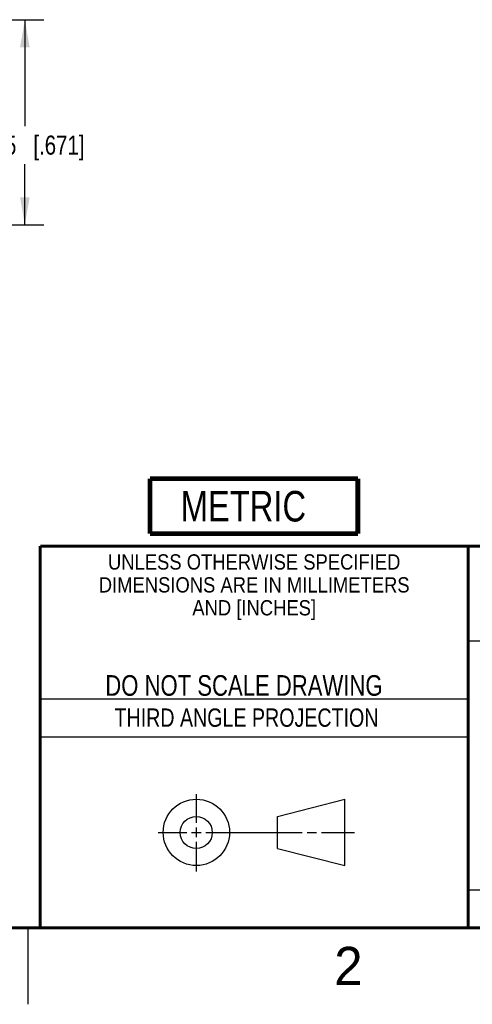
# Model space of a CAD drawing. Header units: inches. Extents: x 0 to 34, y 0 to 22.
# Tile 8 of 27: x 25.4 to 28.4, y 0 to 6.4. Entities that reach past the tile are written whole.
import ezdxf

# ---------------------------------------------------------------- set-up
doc = ezdxf.new("R2010")
doc.units = ezdxf.units.IN
doc.header["$LTSCALE"] = 1.87
doc.header["$MEASUREMENT"] = 0
doc.layers.get('0').update_dxf_attribs({"linetype": 'CONTINUOUS'})
doc.layers.add('DIMENSIONS', color=7, linetype='CONTINUOUS')
doc.styles.get("Standard").update_dxf_attribs({"font": 'txt', "width": 0.8})
doc.styles.add('TEXTSTYLE_2', font='txt')
doc.styles.add('TEXTSTYLE_3', font='txt', dxfattribs={"width": 0.9})
doc.dimstyles.new('DIMSTYLE_3', dxfattribs={"dimtxt": 0.125, "dimasz": 0.18, "dimexe": 0.125, "dimexo": 0.0625, "dimgap": 0.0625, "dimtad": 0, "dimtih": 1, "dimtoh": 1, "dimlfac": 0.5, "dimzin": 0, "dimdsep": 46, "dimtxsty": 'STANDARD', "dimblk": '_FILLED', "dimblk1": '_FILLED', "dimblk2": '_FILLED', "dimcen": 0.09, "dimazin": 0, "dimtp": 0.01, "dimtm": 0.01, "dimtfac": 1, "dimtofl": 0, "dimtmove": 0, "dimatfit": 3, "dimldrblk": '_FILLED', "dimfxl": 1, "dimtolj": 1, "dimtzin": 0, "dimarcsym": 0})

# ---------------------------------------------------------------- blocks, each defined once
blk = doc.blocks.new('METRIC_BL1', base_point=(26.9779, 3.2619))
at = {"color": 7, "linetype": 'CONTINUOUS', "const_width": 0.0309}
for points in [[(26.2979, 3.4419), (27.6579, 3.4419)], [(26.2979, 3.4419), (26.2979, 3.0819)], [(27.6579, 3.4419), (27.6579, 3.0819)], [(26.2979, 3.0819), (27.6579, 3.0819)]]:
    blk.add_lwpolyline(points, dxfattribs=at)
at = {"color": 2, "linetype": 'CONTINUOUS', "width": 0.8}
blk.add_text('METRIC', height=0.2, dxfattribs=at).set_placement((26.4992, 3.1608))
blk = doc.blocks.new('_FILLED')
at = {"color": 0, "linetype": 'BYBLOCK'}
blk.add_solid([(0, 0), (-1, 0.174), (-1, -0.174)], dxfattribs=at)
blk = doc.blocks.new('*D30')
at = {"layer": 'DIMENSIONS', "color": 2, "linetype": 'CONTINUOUS'}
for p, q in [((24.0186, 6.4459), (25.6047, 6.4459)), ((25.4797, 6.4459), (25.4797, 5.7499)), ((25.4797, 5.1031), (25.4797, 5.4999)), ((23.8572, 5.1031), (25.6047, 5.1031))]:
    blk.add_line(p, q, dxfattribs=at)
at = {"layer": 'DIMENSIONS', "color": 2, "linetype": 'CONTINUOUS', "xscale": 0.18, "yscale": 0.18, "zscale": 0.18}
for p, rotation in [((25.4797, 6.4459), 90), ((25.4797, 5.1031), 270)]:
    blk.add_blockref('_FILLED', p, dxfattribs=dict(at, rotation=rotation))
at = {"layer": 'DIMENSIONS', "color": 2, "linetype": 'CONTINUOUS', "insert": (25.4797, 5.6874), "char_height": 0.125, "width": 1.225, "attachment_point": 2, "line_spacing_factor": 0.9}
blk.add_mtext('17.05{\\ftxt.shx;\\W1.000000;\\H0.125000; }[.671]', dxfattribs=at)

msp = doc.modelspace()

# ---------------------------------------------------------------- linework, layer by layer
at = {"color": 2, "linetype": 'CONTINUOUS'}
for p, q in [((28.38, 2.38), (28.61, 2.38)), ((25.58, 2), (28.38, 2)), ((25.58, 1.75), (28.38, 1.75)), ((26.6016, 1.1882), (26.6016, 1.375)), ((26.3514, 1.1257), (26.5391, 1.1257)), ((26.5703, 1.1257), (26.6328, 1.1257)), ((26.6016, 1.0944), (26.6016, 1.1569)), ((26.6641, 1.1257), (27.2943, 1.1257)), ((27.3256, 1.1257), (27.3881, 1.1257)), ((27.4193, 1.1257), (27.6351, 1.1257)), ((26.6016, 0.8704), (26.6016, 1.0632)), ((28.38, 0.75), (33.5, 0.75)), ((25.5, 0.5), (25.5, 0))]:
    msp.add_line(p, q, dxfattribs=at)
at = {"color": 7, "linetype": 'CONTINUOUS'}
for p, q in [((27.1331, 1.23), (27.5726, 1.3428)), ((27.5726, 0.9086), (27.5726, 1.3428)), ((27.1331, 1.02), (27.1331, 1.23)), ((27.1331, 1.02), (27.5726, 0.9086))]:
    msp.add_line(p, q, dxfattribs=at)
at = {"color": 7, "linetype": 'CONTINUOUS', "const_width": 0.02}
for points in [[(25.58, 3), (33.5, 3)], [(25.58, 3), (25.58, 0.5)], [(28.38, 3), (28.38, 0.5)], [(0.5, 0.5), (33.5, 0.5)]]:
    msp.add_lwpolyline(points, dxfattribs=at)
at = {"color": 7, "linetype": 'CONTINUOUS'}
for centre, radius in [((26.6016, 1.1257), 0.2171), ((26.601, 1.125), 0.105)]:
    msp.add_circle(centre, radius, dxfattribs=at)

# ---------------------------------------------------------------- block references
at = {"color": 2, "linetype": 'CONTINUOUS'}
msp.add_blockref('METRIC_BL1', (26.9779, 3.2619), dxfattribs=at)

# ---------------------------------------------------------------- texts
at = {"color": 2, "linetype": 'CONTINUOUS', "line_spacing_factor": 0.9}
for s, insert, char_height, width, attachment_point, style in [('UNLESS OTHERWISE SPECIFIED', (26.9799, 2.9459), 0.1, 2.34, 2, 'TEXTSTYLE_3'), ('DIMENSIONS ARE IN MILLIMETERS', (26.9799, 2.7959), 0.1, 2.61, 2, 'TEXTSTYLE_3'), ('AND [INCHES]', (26.9799, 2.6459), 0.1, 1.08, 2, 'TEXTSTYLE_3'), ('2', (27.5035, 0.3763), 0.25, 0.25, 1, 'TEXTSTYLE_2')]:
    msp.add_mtext(s, dxfattribs=dict(at, insert=insert, char_height=char_height, width=width, attachment_point=attachment_point, style=style))
at = {"color": 7, "linetype": 'CONTINUOUS', "insert": (26.9127, 2.1549), "char_height": 0.135, "width": 2.16, "attachment_point": 2, "line_spacing_factor": 0.9}
msp.add_mtext('DO NOT SCALE DRAWING', dxfattribs=at)
at = {"color": 2, "linetype": 'CONTINUOUS', "insert": (26.9296, 1.9368), "char_height": 0.12, "width": 2.112, "attachment_point": 2, "line_spacing_factor": 0.9}
msp.add_mtext('THIRD ANGLE PROJECTION', dxfattribs=at)

# ---------------------------------------------------------------- dimensions: what is measured, and where the dimension line sits
at = {"layer": 'DIMENSIONS', "color": 2, "linetype": 'CONTINUOUS'}
dim = msp.add_linear_dim(base=(25.4797, 6.4459), p1=(23.7947, 5.1031), p2=(23.9561, 6.4459), angle=90, dimstyle='DIMSTYLE_3', dxfattribs=at)
dim.commit()
dim.dimension.update_dxf_attribs({"geometry": '*D30', "text_midpoint": (25.4797, 5.6249), "dimtype": 160})

doc.saveas('drawing.dxf')
